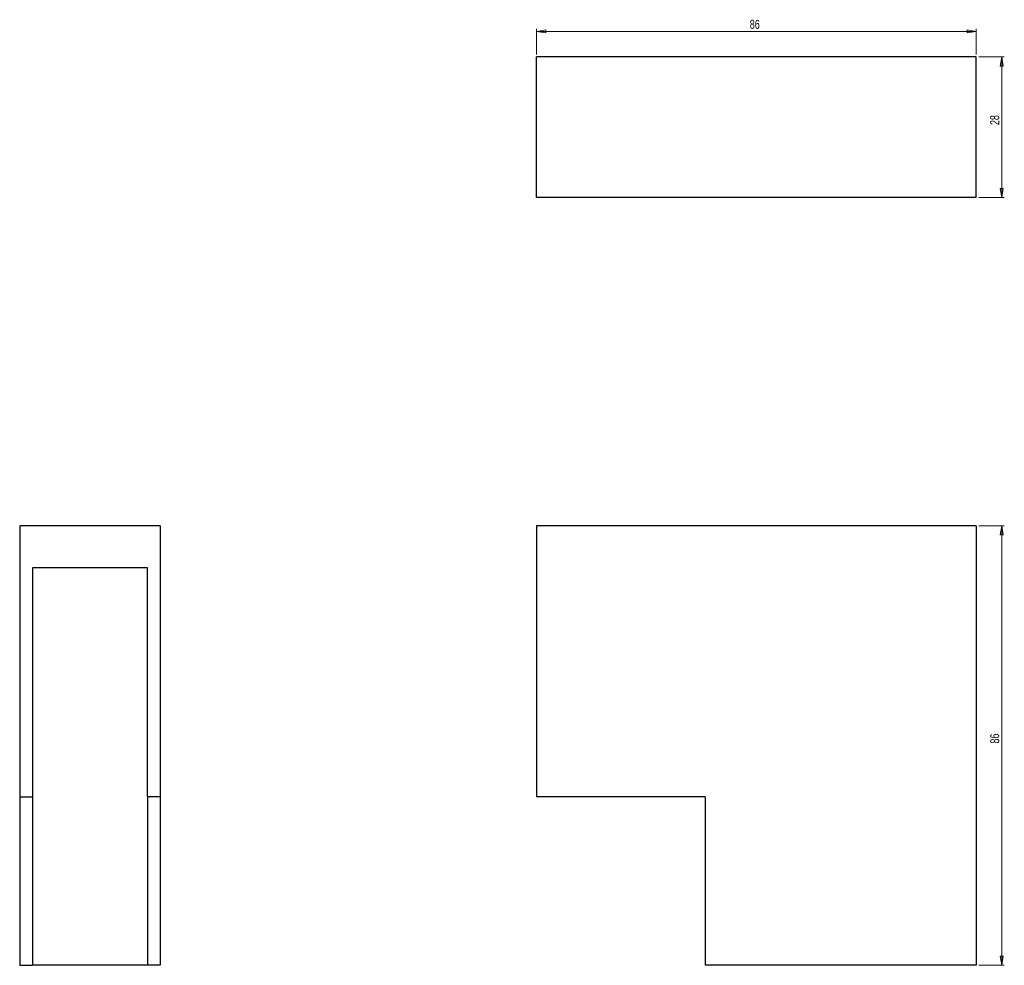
# Model space of a CAD drawing. Header units: millimetres. Extents: x 254 to 640, y 314 to 684.
import ezdxf

# ---------------------------------------------------------------- set-up
doc = ezdxf.new("R2010")
doc.units = ezdxf.units.MM
doc.styles.add('SLDTEXTSTYLE0', font='TXT', dxfattribs={"width": 0.75})
doc.dimstyles.new('SLDDIMSTYLE0', dxfattribs={"dimtxt": 3.5, "dimasz": 3.556, "dimexe": 0, "dimexo": 0.0625, "dimgap": 0.875, "dimtad": 1, "dimdec": 0, "dimlfac": 0.5, "dimrnd": 1e-09, "dimzin": 12, "dimdsep": 46, "dimtxsty": 'SLDTEXTSTYLE0', "dimblk1": 'CLOSED', "dimblk2": 'CLOSED', "dimsah": 1, "dimcen": 0.09, "dimadec": 0, "dimazin": 3, "dimtfac": 1, "dimtdec": 0, "dimtofl": 0, "dimtmove": 0, "dimatfit": 3, "dimldrblk": 'CLOSED', "dimfxl": 0, "dimfrac": 2, "dimtolj": 1, "dimtzin": 12, "dimarcsym": 0})

# ---------------------------------------------------------------- blocks, each defined once
blk = doc.blocks.new('_Closed')
at = {"color": 0, "linetype": 'ByBlock', "lineweight": -2}
for p, q in [((-1, 0.166667), (0, 0)), ((-1, 0.166667), (-1, -0.166667)), ((0, 0), (-1, -0.166667)), ((0, 0), (-1, 0))]:
    blk.add_line(p, q, dxfattribs=at)
blk = doc.blocks.new('_D')
at = {"color": 7, "linetype": 'Continuous', "lineweight": 0}
for p, q in [((629.69, 486.12), (639.69, 486.12)), ((638.69, 486.12), (638.69, 314.12)), ((629.69, 314.12), (639.69, 314.12))]:
    blk.add_line(p, q, dxfattribs=at)
at = {"color": 7, "linetype": 'Continuous', "lineweight": 18, "xscale": 3.556, "yscale": 3.556}
for p, rotation in [((638.69, 486.12), 90.0000000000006), ((638.69, 314.12), 270.0000000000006)]:
    blk.add_blockref('_Closed', p, dxfattribs=dict(at, rotation=rotation))
at = {"color": 7, "linetype": 'Continuous', "lineweight": 18, "insert": (634.18, 400.91), "char_height": 3.5, "attachment_point": 1, "rotation": 90, "style": 'SLDTEXTSTYLE0'}
blk.add_mtext('86', dxfattribs=at)
blk = doc.blocks.new('_D_1')
at = {"color": 7, "linetype": 'Continuous', "lineweight": 0}
for p, q in [((629.69, 669.67), (639.69, 669.67)), ((638.69, 614.67), (638.69, 669.67)), ((629.69, 614.67), (639.69, 614.67))]:
    blk.add_line(p, q, dxfattribs=at)
at = {"color": 7, "linetype": 'Continuous', "lineweight": 18, "xscale": 3.556, "yscale": 3.556}
for p, rotation in [((638.69, 669.67, 86), 90.00000000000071), ((638.69, 614.67, 86), 270.0000000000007)]:
    blk.add_blockref('_Closed', p, dxfattribs=dict(at, rotation=rotation))
at = {"color": 7, "linetype": 'Continuous', "lineweight": 18, "insert": (634.18, 642.99), "char_height": 3.5, "attachment_point": 1, "rotation": 90, "style": 'SLDTEXTSTYLE0'}
blk.add_mtext('28', dxfattribs=at)
blk = doc.blocks.new('_D_2')
at = {"color": 7, "linetype": 'Continuous', "lineweight": 0}
for p, q in [((456.69, 670.67), (456.69, 680.67)), ((628.69, 679.67), (456.69, 679.67)), ((628.69, 670.67), (628.69, 680.67))]:
    blk.add_line(p, q, dxfattribs=at)
at = {"color": 7, "linetype": 'Continuous', "lineweight": 18, "xscale": 3.556, "yscale": 3.556, "rotation": 180.0000000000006}
blk.add_blockref('_Closed', (456.69, 679.67, 86), dxfattribs=at)
at = {"color": 7, "linetype": 'Continuous', "lineweight": 18, "xscale": 3.556, "yscale": 3.556}
blk.add_blockref('_Closed', (628.69, 679.67, 86), dxfattribs=at)
at = {"color": 7, "linetype": 'Continuous', "lineweight": 18, "insert": (540.1, 684.19), "char_height": 3.5, "attachment_point": 1, "style": 'SLDTEXTSTYLE0'}
blk.add_mtext('86', dxfattribs=at)

msp = doc.modelspace()

# ---------------------------------------------------------------- linework, layer by layer
at = {"color": 7, "linetype": 'Continuous', "lineweight": 25}
for p, q in [((628.69, 669.67), (456.69, 669.67)), ((456.69, 614.67), (456.69, 669.67)), ((628.69, 614.67), (628.69, 669.67)), ((628.69, 614.67), (456.69, 614.67)), ((254.45, 486.12), (254.45, 380.12)), ((309.45, 486.12), (254.45, 486.12)), ((309.45, 486.12), (309.45, 380.12)), ((456.69, 486.12), (456.69, 380.12)), ((628.69, 486.12), (456.69, 486.12)), ((628.69, 486.12), (628.69, 314.12)), ((304.45, 469.72), (259.45, 469.72)), ((259.45, 469.72), (259.45, 380.12)), ((304.45, 380.12), (304.45, 469.72)), ((254.45, 380.12), (259.45, 380.12)), ((254.45, 380.12), (254.45, 314.12)), ((259.45, 380.12), (259.45, 314.12)), ((309.45, 380.12), (304.45, 380.12)), ((304.45, 380.12), (304.45, 314.12)), ((309.45, 380.12), (309.45, 314.12)), ((522.69, 380.12), (456.69, 380.12)), ((522.69, 380.12), (522.69, 314.12)), ((254.45, 314.12), (259.45, 314.12)), ((304.45, 314.12), (259.45, 314.12)), ((309.45, 314.12), (304.45, 314.12)), ((628.69, 314.12), (522.69, 314.12))]:
    msp.add_line(p, q, dxfattribs=at)

# ---------------------------------------------------------------- dimensions: what is measured, and where the dimension line sits
at = {"color": 7, "linetype": 'Continuous', "lineweight": 18}
for base, p1, p2, angle, picture, middle in [((456.69, 679.67), (628.69, 669.67), (456.69, 669.67), 0, '_D_2', (542.69, 679.67)), ((638.69106931, 669.67427723), (628.69106931, 614.67427723), (628.69106931, 669.67427723), 90, '_D_1', (638.69106931, 645.57158416)), ((638.69, 314.12), (628.69, 486.12), (628.69, 314.12), 90, '_D', (638.69, 403.5))]:
    dim = msp.add_linear_dim(base=base, p1=p1, p2=p2, angle=angle, dimstyle='SLDDIMSTYLE0', dxfattribs=at)
    dim.commit()
    dim.dimension.update_dxf_attribs({"geometry": picture, "text_midpoint": middle, "dimtype": 160})

doc.saveas('drawing.dxf')
